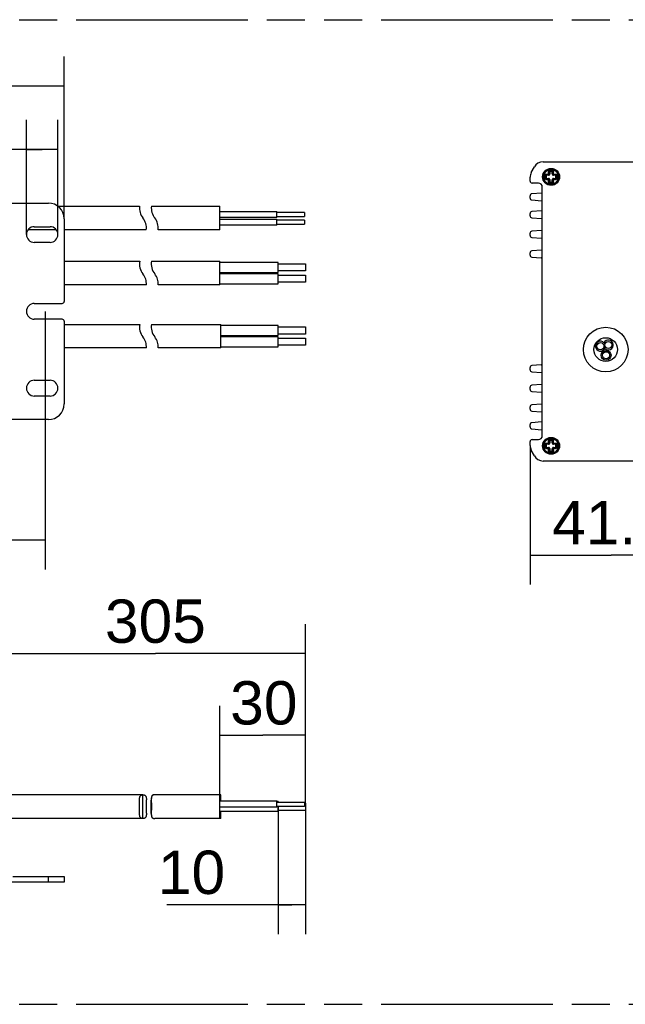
# Model space of a CAD drawing. Header units: millimetres. Extents: x 0 to 210, y 0 to 297.
# Tile 4 of 12: x 109 to 140, y 133 to 183. Entities that reach past the tile are written whole.
import ezdxf
from ezdxf.enums import TextEntityAlignment as Align

# ---------------------------------------------------------------- set-up
doc = ezdxf.new("R2010")
doc.units = ezdxf.units.MM
doc.header["$LTSCALE"] = 19.36
doc.linetypes.add('PHANTOM', pattern=[0.8, 0.45, -0.05, 0.1, -0.05, 0.1, -0.05])
doc.layers.get('0').update_dxf_attribs({"linetype": 'CONTINUOUS'})
doc.layers.add('DEFAULT_3', color=7, linetype='PHANTOM')
doc.layers.add('Z_DIM_2D', color=7, linetype='CONTINUOUS')
doc.styles.add('TEXTSTYLE_3', font='helveticaneueltw1g-ltcn.otf')
doc.dimstyles.new('DIMSTYLE_1', dxfattribs={"dimtxt": 2.2, "dimasz": 3.5, "dimexe": 1.5, "dimexo": 0, "dimgap": 0.55, "dimtad": 1, "dimdec": 4, "dimlfac": 5, "dimdsep": 46, "dimtxsty": 'TEXTSTYLE_3', "dimblk": '_FILLED', "dimblk1": '_FILLED', "dimblk2": '_FILLED', "dimcen": 0.09, "dimclrt": 5, "dimadec": 4, "dimazin": 2, "dimtp": 0.5, "dimtm": 0.5, "dimtfac": 1, "dimtdec": 4, "dimtofl": 0, "dimtmove": 0, "dimatfit": 3, "dimldrblk": '_FILLED', "dimfxl": 0, "dimtolj": 1, "dimarcsym": 0})
doc.dimstyles.new('DIMSTYLE_4', dxfattribs={"dimtxt": 2.2, "dimasz": 3.5, "dimexe": 1.5, "dimexo": 0, "dimgap": 0.55, "dimtad": 1, "dimdec": 4, "dimlfac": 5, "dimdsep": 46, "dimtxsty": 'TEXTSTYLE_3', "dimblk": '_FILLED', "dimblk1": '_FILLED', "dimblk2": '_FILLED', "dimcen": 0.09, "dimclrt": 5, "dimadec": 4, "dimazin": 2, "dimtp": 0.3, "dimtm": 0.3, "dimtfac": 1, "dimtdec": 4, "dimtofl": 0, "dimtmove": 0, "dimatfit": 3, "dimldrblk": '_FILLED', "dimfxl": 0, "dimtolj": 1, "dimarcsym": 0})
doc.dimstyles.new('DIMSTYLE_5', dxfattribs={"dimtxt": 2.2, "dimasz": 3.5, "dimexe": 1.5, "dimexo": 0, "dimgap": 0.55, "dimtad": 1, "dimdec": 4, "dimlfac": 5, "dimdsep": 46, "dimtxsty": 'TEXTSTYLE_3', "dimblk": '_FILLED', "dimblk1": '_FILLED', "dimblk2": '_FILLED', "dimcen": 0.09, "dimclrt": 5, "dimadec": 4, "dimazin": 2, "dimtp": 0.2, "dimtm": 0.2, "dimtfac": 1, "dimtdec": 4, "dimtofl": 0, "dimtmove": 0, "dimatfit": 3, "dimldrblk": '_FILLED', "dimfxl": 0, "dimtolj": 1, "dimarcsym": 0})

# ---------------------------------------------------------------- blocks, each defined once
blk = doc.blocks.new('*D5')
at = {"layer": 'Z_DIM_2D', "color": 2, "linetype": 'Continuous', "transparency": 16777216}
for p, q in [((143.352, 163.17), (143.352, 153.993)), ((135.132, 161.061), (135.132, 153.993)), ((135.132, 155.493), (139.242, 155.493)), ((143.352, 155.493), (139.242, 155.493))]:
    blk.add_line(p, q, dxfattribs=at)
at = {"layer": 'Z_DIM_2D', "color": 5, "linetype": 'Continuous', "transparency": 16777216, "style": 'TEXTSTYLE_3'}
blk.add_text('41.1', height=2.2, dxfattribs=at).set_placement((139.242, 156.043), align=Align.CENTER)
blk = doc.blocks.new('_FILLED')
at = {"color": 0, "linetype": 'ByBlock'}
blk.add_solid([(0, 0), (-1, 0.125), (-1, -0.125)], dxfattribs=at)
blk = doc.blocks.new('_NONE')
blk = doc.blocks.new('*D6')
at = {"layer": 'Z_DIM_2D', "color": 2, "linetype": 'Continuous', "transparency": 16777216}
for p, q in [((66.97, 172.57), (66.97, 180.809)), ((111.466, 172.57), (111.466, 180.809)), ((66.97, 179.309), (89.218, 179.309)), ((111.466, 179.309), (89.218, 179.309))]:
    blk.add_line(p, q, dxfattribs=at)
at = {"layer": 'Z_DIM_2D', "color": 5, "linetype": 'Continuous', "transparency": 16777216, "style": 'TEXTSTYLE_3'}
blk.add_text('293', height=2.2, dxfattribs=at).set_placement((89.211, 179.859), align=Align.CENTER)
blk = doc.blocks.new('*D10')
at = {"layer": 'Z_DIM_2D', "color": 2, "linetype": 'Continuous', "transparency": 16777216}
for p, q in [((108.466, 151.037), (108.466, 151.987)), ((123.731, 151.037), (123.731, 151.987)), ((108.466, 146.442), (108.466, 151.037)), ((123.731, 142.722), (123.731, 151.037)), ((108.466, 150.487), (116.099, 150.487)), ((123.731, 150.487), (116.099, 150.487))]:
    blk.add_line(p, q, dxfattribs=at)
at = {"layer": 'Z_DIM_2D', "color": 5, "linetype": 'Continuous', "transparency": 16777216, "style": 'TEXTSTYLE_3'}
blk.add_text('305', height=2.2, dxfattribs=at).set_placement((116.099, 151.037), align=Align.CENTER)
blk = doc.blocks.new('*D11')
at = {"layer": 'Z_DIM_2D', "color": 2, "linetype": 'Continuous', "transparency": 16777216}
for p, q in [((119.374, 146.889), (119.374, 147.839)), ((123.731, 146.889), (123.731, 147.839)), ((119.374, 143.318), (119.374, 146.889)), ((123.731, 142.902), (123.731, 146.889)), ((119.374, 146.339), (121.553, 146.339)), ((123.731, 146.339), (121.553, 146.339))]:
    blk.add_line(p, q, dxfattribs=at)
at = {"layer": 'Z_DIM_2D', "color": 5, "linetype": 'Continuous', "transparency": 16777216, "style": 'TEXTSTYLE_3'}
blk.add_text('30', height=2.2, dxfattribs=at).set_placement((121.606, 146.889), align=Align.CENTER)
blk = doc.blocks.new('*D12')
at = {"layer": 'Z_DIM_2D', "color": 2, "linetype": 'Continuous', "transparency": 16777216}
for p, q in [((122.331, 142.722), (122.331, 138.284)), ((123.731, 142.542), (123.731, 138.284)), ((122.331, 138.284), (122.331, 136.234)), ((123.731, 138.284), (123.731, 136.234)), ((123.031, 137.734), (116.688, 137.734)), ((122.331, 137.734), (123.031, 137.734)), ((123.731, 137.734), (123.031, 137.734))]:
    blk.add_line(p, q, dxfattribs=at)
at = {"layer": 'Z_DIM_2D', "color": 5, "linetype": 'Continuous', "transparency": 16777216, "style": 'TEXTSTYLE_3'}
blk.add_text('10', height=2.2, dxfattribs=at).set_placement((119.644, 138.284), align=Align.RIGHT)
blk = doc.blocks.new('*D14')
at = {"layer": 'Z_DIM_2D', "color": 2, "linetype": 'Continuous', "transparency": 16777216}
for p, q in [((67.93, 167.87), (67.93, 154.754)), ((110.506, 167.87), (110.506, 154.754)), ((67.93, 156.254), (89.218, 156.254)), ((110.506, 156.254), (89.218, 156.254))]:
    blk.add_line(p, q, dxfattribs=at)
at = {"layer": 'Z_DIM_2D', "color": 5, "linetype": 'Continuous', "transparency": 16777216, "style": 'TEXTSTYLE_3'}
blk.add_text('283.4', height=2.2, dxfattribs=at).set_placement((89.218, 156.804), align=Align.CENTER)
blk = doc.blocks.new('*D16')
at = {"layer": 'Z_DIM_2D', "color": 2, "linetype": 'Continuous', "transparency": 16777216}
for p, q in [((109.546, 171.769), (109.546, 177.591)), ((111.146, 171.769), (111.146, 177.591)), ((110.346, 176.091), (106.858, 176.091)), ((109.546, 176.091), (110.346, 176.091)), ((111.146, 176.091), (110.346, 176.091))]:
    blk.add_line(p, q, dxfattribs=at)
at = {"layer": 'Z_DIM_2D', "color": 5, "linetype": 'Continuous', "transparency": 16777216, "style": 'TEXTSTYLE_3'}
blk.add_text('8', height=2.2, dxfattribs=at).set_placement((108.336, 176.641), align=Align.RIGHT)

msp = doc.modelspace()

# ---------------------------------------------------------------- linework, layer by layer
at = {"color": 7, "linetype": 'Continuous'}
for p, q in [((135.191702, 174.915237), (135.347952, 175.206314)), ((135.788492, 175.469831), (142.861677, 175.469831)), ((135.132242, 174.481872), (135.132242, 174.678755)), ((135.924152, 174.638572), (135.924152, 174.758572)), ((135.964152, 174.798572), (136.070152, 174.798572)), ((136.070152, 174.598572), (135.964152, 174.598572)), ((136.110152, 174.838572), (136.110152, 174.943572)), ((136.110152, 174.453572), (136.110152, 174.558572)), ((136.150152, 174.983572), (136.240152, 174.983572)), ((136.280152, 174.943572), (136.280152, 174.838572)), ((136.280152, 174.558572), (136.280152, 174.453572)), ((136.320152, 174.798572), (136.426152, 174.798572)), ((136.426152, 174.598572), (136.320152, 174.598572)), ((136.466152, 174.758572), (136.466152, 174.638572)), ((135.552399, 174.381872), (135.232242, 174.381872)), ((135.752399, 161.557791), (135.752399, 174.181872)), ((136.240152, 174.413572), (136.150152, 174.413572)), ((135.132242, 173.624134), (135.132242, 173.73961)), ((135.715613, 173.878906), (135.224206, 173.839286)), ((135.224206, 173.524457), (135.715613, 173.484837)), ((108.166442, 173.369831), (110.666442, 173.369831)), ((111.145779, 173.209831), (115.297216, 173.209831)), ((115.897216, 173.209831), (119.374243, 173.209831)), ((119.374243, 172.009831), (119.374243, 173.209831)), ((111.466442, 172.569831), (111.466442, 168.369831)), ((119.374243, 172.936244), (122.274243, 172.936244)), ((122.274243, 172.636244), (119.374243, 172.636244)), ((119.374243, 172.548954), (122.274243, 172.548954)), ((122.274243, 172.636244), (122.274243, 172.936244)), ((123.674243, 172.886244), (122.274243, 172.886244)), ((122.274243, 172.686244), (123.674243, 172.686244)), ((122.274243, 172.248954), (122.274243, 172.548954)), ((123.674243, 172.886244), (123.674243, 172.686244)), ((135.132242, 172.724134), (135.132242, 172.83961)), ((135.715613, 172.978906), (135.224206, 172.939286)), ((135.224206, 172.624457), (135.715613, 172.584837)), ((111.065174, 172.009831), (109.627602, 172.009831)), ((109.946442, 172.169084), (110.746442, 172.169084)), ((115.635668, 172.009831), (111.466442, 172.009831)), ((119.374243, 172.009831), (116.235668, 172.009831)), ((122.274243, 172.248954), (119.374243, 172.248954)), ((123.674243, 172.498954), (122.274243, 172.498954)), ((122.274243, 172.298954), (123.674243, 172.298954)), ((123.674243, 172.498954), (123.674243, 172.298954)), ((135.132242, 171.724134), (135.132242, 171.83961)), ((135.715613, 171.978906), (135.224206, 171.939286)), ((135.224206, 171.624457), (135.715613, 171.584837)), ((110.746442, 171.369084), (109.946442, 171.369084)), ((135.132242, 170.724134), (135.132242, 170.83961)), ((135.715613, 170.978906), (135.224206, 170.939286)), ((135.224206, 170.624457), (135.69722, 170.58632)), ((111.466442, 170.409831), (115.302629, 170.409831)), ((115.902629, 170.409831), (119.374243, 170.409831)), ((119.374243, 169.209831), (119.374243, 170.409831)), ((122.330833, 170.348472), (119.374243, 170.348472)), ((122.330833, 169.848472), (122.330833, 170.348472)), ((122.330833, 170.278472), (123.730833, 170.278472)), ((123.730833, 170.278472), (123.730833, 169.918472)), ((119.374243, 169.848472), (122.330833, 169.848472)), ((122.330833, 169.773583), (119.374243, 169.773583)), ((123.730833, 169.918472), (122.330833, 169.918472)), ((122.330833, 169.273583), (122.330833, 169.773583)), ((122.330833, 169.703583), (123.730833, 169.703583)), ((123.730833, 169.703583), (123.730833, 169.343583)), ((115.639398, 169.209831), (111.466442, 169.209831)), ((119.374243, 169.209831), (116.239398, 169.209831)), ((119.374243, 169.273583), (122.330833, 169.273583)), ((123.730833, 169.343583), (122.330833, 169.343583)), ((109.946442, 168.269831), (111.366442, 168.269831)), ((111.366442, 167.469831), (109.946442, 167.469831)), ((111.466442, 167.369831), (111.466442, 163.169831)), ((111.466442, 167.209831), (115.302629, 167.209831)), ((115.902629, 167.209831), (119.430833, 167.209831)), ((119.430833, 166.009831), (119.430833, 167.209831)), ((122.330833, 167.148472), (119.430833, 167.148472)), ((122.330833, 166.648472), (122.330833, 167.148472)), ((122.330833, 167.078472), (123.730833, 167.078472)), ((123.730833, 167.078472), (123.730833, 166.718472)), ((119.430833, 166.648472), (122.330833, 166.648472)), ((122.330833, 166.573583), (119.430833, 166.573583)), ((123.730833, 166.718472), (122.330833, 166.718472)), ((122.330833, 166.073583), (122.330833, 166.573583)), ((122.330833, 166.503583), (123.730833, 166.503583)), ((123.730833, 166.503583), (123.730833, 166.143583)), ((115.639398, 166.009831), (111.466442, 166.009831)), ((119.430833, 166.009831), (116.239398, 166.009831)), ((119.430833, 166.073583), (122.330833, 166.073583)), ((123.730833, 166.143583), (122.330833, 166.143583)), ((135.132242, 164.900053), (135.132242, 165.015529)), ((135.69722, 165.153342), (135.224206, 165.115206)), ((135.224206, 164.800377), (135.715613, 164.760757)), ((109.946442, 164.370579), (110.746442, 164.370579)), ((135.132242, 163.900053), (135.132242, 164.015529)), ((135.715613, 164.154825), (135.224206, 164.115206)), ((110.746442, 163.570579), (109.946442, 163.570579)), ((135.224206, 163.800377), (135.715613, 163.760757)), ((135.132242, 162.900053), (135.132242, 163.015529)), ((135.715613, 163.154825), (135.224206, 163.115206)), ((135.224206, 162.800377), (135.715613, 162.760757)), ((110.666442, 162.369831), (108.166442, 162.369831)), ((135.132242, 162.000053), (135.132242, 162.115529)), ((135.715613, 162.254825), (135.224206, 162.215206)), ((135.224206, 161.900377), (135.715613, 161.860757)), ((135.132242, 161.060908), (135.132242, 161.257791)), ((135.232242, 161.357791), (135.552399, 161.357791)), ((135.924152, 160.981091), (135.924152, 161.101091)), ((135.964152, 161.141091), (136.070152, 161.141091)), ((136.110152, 161.181091), (136.110152, 161.286091)), ((136.150152, 161.326091), (136.240152, 161.326091)), ((136.280152, 161.286091), (136.280152, 161.181091)), ((136.320152, 161.141091), (136.426152, 161.141091)), ((136.466152, 161.101091), (136.466152, 160.981091)), ((135.347952, 160.533349), (135.191702, 160.824426)), ((136.070152, 160.941091), (135.964152, 160.941091)), ((136.110152, 160.796091), (136.110152, 160.901091)), ((136.240152, 160.756091), (136.150152, 160.756091)), ((136.280152, 160.901091), (136.280152, 160.796091)), ((136.426152, 160.941091), (136.320152, 160.941091)), ((142.861677, 160.269831), (135.788492, 160.269831)), ((115.466442, 143.318165), (108.661599, 143.318165)), ((115.641942, 142.386503), (115.64191, 143.060438)), ((115.890974, 142.375893), (115.890942, 143.049828)), ((119.430833, 143.318165), (116.066442, 143.318165)), ((119.374243, 142.118159), (119.374243, 143.318076)), ((119.430833, 142.995112), (119.430833, 143.318076)), ((115.291866, 142.453434), (115.29542, 142.582923)), ((115.89542, 142.582923), (115.891866, 142.453434)), ((122.274243, 142.995112), (119.374243, 142.995112)), ((122.274243, 142.99275), (119.374243, 142.99275)), ((122.274243, 142.69275), (119.374243, 142.69275)), ((122.274243, 142.994018), (122.274243, 142.995112)), ((122.274243, 142.692751), (122.274243, 142.99275)), ((122.330833, 142.971893), (122.274243, 142.971893)), ((122.274243, 142.945112), (123.674243, 142.945112)), ((122.274243, 142.94275), (123.674243, 142.94275)), ((122.274243, 142.74275), (123.674243, 142.74275)), ((122.330833, 142.971884), (122.330833, 142.945112)), ((122.330833, 142.471901), (122.330833, 142.74275)), ((122.330833, 142.541893), (123.730833, 142.541893)), ((122.330833, 142.534433), (123.730833, 142.534433)), ((123.674243, 142.944465), (123.674243, 142.945103)), ((123.674243, 142.942742), (123.674243, 142.74275)), ((123.674243, 142.901893), (123.730833, 142.901893)), ((123.730833, 142.901934), (123.730833, 142.534392)), ((115.466442, 142.118165), (108.661599, 142.118165)), ((119.430833, 142.118165), (116.066442, 142.118165)), ((122.330833, 142.471893), (119.374243, 142.471893)), ((122.330833, 142.464433), (119.374243, 142.464433)), ((119.430833, 142.118159), (119.430833, 142.464433)), ((122.330833, 142.465972), (122.330833, 142.464442)), ((108.866441, 139.178165), (111.466442, 139.178165)), ((111.466442, 139.178165), (111.466442, 138.878165)), ((111.466442, 138.878165), (78.856908, 138.878165))]:
    msp.add_line(p, q, dxfattribs=at)
at = {"color": 9, "linetype": 'Continuous'}
for p, q in [((136.150152, 174.963572), (136.150152, 175.023572)), ((136.150152, 175.023572), (136.240152, 175.023572)), ((136.240152, 174.963572), (136.240152, 175.023572)), ((135.884152, 174.638572), (135.884152, 174.758572)), ((135.884152, 174.758572), (135.944152, 174.758572)), ((135.884152, 174.638572), (135.944152, 174.638572)), ((135.944152, 174.758572), (135.944518, 174.762378)), ((135.944152, 174.758572), (135.944152, 174.638572)), ((135.944556, 174.634574), (135.944152, 174.638572)), ((135.960153, 174.778167), (135.964152, 174.778572)), ((135.964152, 174.778572), (135.964152, 174.838572)), ((135.964152, 174.838572), (136.130152, 174.838572)), ((136.070152, 174.778572), (135.964152, 174.778572)), ((135.964152, 174.558572), (135.964152, 174.618572)), ((135.964152, 174.618572), (136.070152, 174.618572)), ((135.964152, 174.558572), (136.130152, 174.558572)), ((136.070152, 174.778572), (136.070152, 174.943572)), ((136.070152, 174.943572), (136.130152, 174.943572)), ((136.070152, 174.453572), (136.070152, 174.618572)), ((136.130152, 174.943572), (136.130518, 174.947378)), ((136.130152, 174.943572), (136.130152, 174.838572)), ((136.130152, 174.558572), (136.130152, 174.453572)), ((136.146153, 174.963167), (136.150152, 174.963572)), ((136.240152, 174.963572), (136.150152, 174.963572)), ((136.259747, 174.94757), (136.260152, 174.943572)), ((136.260152, 174.838572), (136.260152, 174.943572)), ((136.260152, 174.943572), (136.320152, 174.943572)), ((136.260152, 174.838572), (136.426152, 174.838572)), ((136.260152, 174.453572), (136.260152, 174.558572)), ((136.260152, 174.558572), (136.426152, 174.558572)), ((136.320152, 174.778572), (136.320152, 174.943572)), ((136.426152, 174.778572), (136.320152, 174.778572)), ((136.320152, 174.453572), (136.320152, 174.618572)), ((136.320152, 174.618572), (136.426152, 174.618572)), ((136.426152, 174.778572), (136.426152, 174.838572)), ((136.43015, 174.618977), (136.426152, 174.618572)), ((136.426152, 174.558572), (136.426152, 174.618572)), ((136.445747, 174.76257), (136.446152, 174.758572)), ((136.446152, 174.638572), (136.446152, 174.758572)), ((136.446152, 174.758572), (136.506152, 174.758572)), ((136.446152, 174.638572), (136.506152, 174.638572)), ((136.506152, 174.758572), (136.506152, 174.638572)), ((136.130152, 174.453572), (136.070152, 174.453572)), ((136.130556, 174.449574), (136.130152, 174.453572)), ((136.150152, 174.373572), (136.150152, 174.433572)), ((136.150152, 174.433572), (136.240152, 174.433572)), ((136.240152, 174.373572), (136.150152, 174.373572)), ((136.24415, 174.433977), (136.240152, 174.433572)), ((136.240152, 174.373572), (136.240152, 174.433572)), ((136.260152, 174.453572), (136.320152, 174.453572)), ((135.884152, 161.101091), (135.944152, 161.101091)), ((135.884152, 160.981091), (135.884152, 161.101091)), ((135.944152, 161.101091), (135.944152, 160.981091)), ((135.960153, 161.120686), (135.964152, 161.121091)), ((135.964152, 161.181091), (136.130152, 161.181091)), ((135.964152, 161.121091), (135.964152, 161.181091)), ((136.070152, 161.121091), (135.964152, 161.121091)), ((136.070152, 161.286091), (136.130152, 161.286091)), ((136.070152, 161.121091), (136.070152, 161.286091)), ((136.130152, 161.286091), (136.130152, 161.181091)), ((136.146153, 161.305686), (136.150152, 161.306091)), ((136.150152, 161.366091), (136.240152, 161.366091)), ((136.150152, 161.306091), (136.150152, 161.366091)), ((136.240152, 161.306091), (136.150152, 161.306091)), ((136.240152, 161.306091), (136.240152, 161.366091)), ((136.259747, 161.290089), (136.260152, 161.286091)), ((136.260152, 161.286091), (136.320152, 161.286091)), ((136.260152, 161.181091), (136.260152, 161.286091)), ((136.260152, 161.181091), (136.426152, 161.181091)), ((136.320152, 161.121091), (136.320152, 161.286091)), ((136.426152, 161.121091), (136.320152, 161.121091)), ((136.426152, 161.121091), (136.426152, 161.181091)), ((136.445747, 161.105089), (136.446152, 161.101091)), ((136.446152, 161.101091), (136.506152, 161.101091)), ((136.446152, 160.981091), (136.446152, 161.101091)), ((136.506152, 161.101091), (136.506152, 160.981091)), ((135.884152, 160.981091), (135.944152, 160.981091)), ((135.944556, 160.977093), (135.944152, 160.981091)), ((135.964152, 160.961091), (136.070152, 160.961091)), ((135.964152, 160.901091), (135.964152, 160.961091)), ((135.964152, 160.901091), (136.130152, 160.901091)), ((136.070152, 160.796091), (136.070152, 160.961091)), ((136.130152, 160.796091), (136.070152, 160.796091)), ((136.130152, 160.901091), (136.130152, 160.796091)), ((136.130556, 160.792093), (136.130152, 160.796091)), ((136.150152, 160.776091), (136.240152, 160.776091)), ((136.150152, 160.716091), (136.150152, 160.776091)), ((136.240152, 160.716091), (136.150152, 160.716091)), ((136.24415, 160.776496), (136.240152, 160.776091)), ((136.240152, 160.716091), (136.240152, 160.776091)), ((136.260152, 160.901091), (136.426152, 160.901091)), ((136.260152, 160.796091), (136.260152, 160.901091)), ((136.260152, 160.796091), (136.320152, 160.796091)), ((136.320152, 160.961091), (136.426152, 160.961091)), ((136.320152, 160.796091), (136.320152, 160.961091)), ((136.43015, 160.961496), (136.426152, 160.961091)), ((136.426152, 160.901091), (136.426152, 160.961091)), ((136.446152, 160.981091), (136.506152, 160.981091)), ((115.466442, 142.118165), (115.466442, 143.318165)), ((110.666442, 138.878165), (110.666442, 139.178165))]:
    msp.add_line(p, q, dxfattribs=at)
for points in [[(136.607578, 174.698572), (136.606179, 174.732666), (136.601815, 174.767375), (136.594316, 174.802349), (136.583476, 174.837487), (136.568585, 174.873619), (136.550864, 174.907294), (136.533144, 174.934912), (136.514116, 174.960022), (136.492163, 174.984717), (136.467861, 175.007966), (136.441268, 175.029512), (136.41248, 175.04909), (136.381694, 175.066396), (136.34884, 175.081287), (136.31356, 175.09363), (136.276996, 175.102792), (136.240476, 175.108497), (136.203587, 175.110909), (136.166304, 175.109983), (136.128733, 175.105608), (136.090706, 175.097547), (136.053207, 175.085796), (136.017164, 175.070611), (135.98247, 175.051929), (135.949184, 175.029623), (135.917943, 175.003942), (135.889584, 174.975562), (135.863371, 174.943555), (135.838831, 174.906248), (135.817979, 174.865411), (135.801689, 174.82222), (135.790569, 174.778694), (135.784558, 174.737519), (135.782726, 174.698572)], [(136.565152, 174.698572), (136.563754, 174.730961), (136.559352, 174.763991), (136.551743, 174.79733), (136.540747, 174.830712), (136.525693, 174.864826), (136.507939, 174.896221), (136.490724, 174.921141), (136.472198, 174.943813), (136.44977, 174.967025), (136.424834, 174.988647), (136.398571, 175.007634), (136.37024, 175.024522), (136.339048, 175.039443), (136.305912, 175.051602), (136.271587, 175.060585), (136.236387, 175.066258), (136.200955, 175.068518), (136.165224, 175.067353), (136.129229, 175.062648), (136.093381, 175.0543), (136.057866, 175.04216), (136.023556, 175.026374), (135.991437, 175.007439), (135.961058, 174.9851), (135.932332, 174.959002), (135.905825, 174.9292), (135.881973, 174.895593), (135.861501, 174.858501), (135.844748, 174.817427), (135.833194, 174.775403), (135.827021, 174.73588), (135.825152, 174.698572)], [(136.070152, 174.943572), (136.070686, 174.953352), (136.072594, 174.963172), (136.075933, 174.973238), (136.080529, 174.982932), (136.086233, 174.991672), (136.093013, 174.999558), (136.100807, 175.006531), (136.109556, 175.01248), (136.11937, 175.017333), (136.129677, 175.020904), (136.13987, 175.022958), (136.150152, 175.023572)], [(136.240152, 175.023572), (136.249932, 175.023038), (136.259752, 175.02113), (136.269818, 175.01779), (136.279511, 175.013195), (136.288252, 175.007491), (136.296137, 175.00071), (136.303111, 174.992916), (136.30906, 174.984168), (136.313913, 174.974353), (136.317484, 174.964047), (136.319537, 174.953853), (136.320152, 174.943572)], [(135.782726, 174.698572), (135.784124, 174.664478), (135.788488, 174.629768), (135.795987, 174.594794), (135.806827, 174.559657), (135.821719, 174.523525), (135.83944, 174.48985), (135.857159, 174.462232), (135.876187, 174.437122), (135.89814, 174.412427), (135.922442, 174.389177), (135.949035, 174.367632), (135.977823, 174.348054), (136.00861, 174.330748), (136.041463, 174.315856), (136.076743, 174.303514), (136.113307, 174.294352), (136.149827, 174.288647), (136.186717, 174.286235), (136.223999, 174.28716), (136.26157, 174.291535), (136.299597, 174.299597), (136.337097, 174.311347), (136.37314, 174.326533), (136.407833, 174.345215), (136.441119, 174.367521), (136.47236, 174.393202), (136.50072, 174.421582), (136.526932, 174.453589), (136.551472, 174.490895), (136.572324, 174.531733), (136.588614, 174.574924), (136.599734, 174.61845), (136.605745, 174.659625), (136.607578, 174.698572)], [(135.825152, 174.698572), (135.826305, 174.667062), (135.830658, 174.634793), (135.838068, 174.601591), (135.848964, 174.56798), (135.864488, 174.533352), (135.882361, 174.500936), (135.899916, 174.475055), (135.919457, 174.45182), (135.942945, 174.428035), (135.968741, 174.405943), (135.995543, 174.386939), (136.024304, 174.370378), (136.055927, 174.355842), (136.089267, 174.344045), (136.123554, 174.335589), (136.158573, 174.330395), (136.193848, 174.328566), (136.22939, 174.330169), (136.265203, 174.335275), (136.300836, 174.343986), (136.336031, 174.35647), (136.37021, 174.372601), (136.402732, 174.392241), (136.433533, 174.415595), (136.462533, 174.442788), (136.489139, 174.473922), (136.513128, 174.509793), (136.533322, 174.548441), (136.548297, 174.589017), (136.558572, 174.628978), (136.564195, 174.665143), (136.565152, 174.698572)], [(135.884152, 174.758572), (135.884686, 174.768352), (135.886594, 174.778172), (135.889933, 174.788238), (135.894529, 174.797932), (135.900233, 174.806672), (135.907013, 174.814558), (135.914807, 174.821531), (135.923556, 174.82748), (135.93337, 174.832333), (135.943677, 174.835904), (135.95387, 174.837958), (135.964152, 174.838572)], [(135.964152, 174.558572), (135.954371, 174.559106), (135.944551, 174.561014), (135.934485, 174.564354), (135.924792, 174.568949), (135.916052, 174.574653), (135.908166, 174.581433), (135.901192, 174.589227), (135.895243, 174.597976), (135.89039, 174.607791), (135.886819, 174.618097), (135.884766, 174.62829), (135.884152, 174.638572)], [(135.944518, 174.762378), (135.945632, 174.766122), (135.947429, 174.769539), (135.949854, 174.772554), (135.95283, 174.775056), (135.956283, 174.776957), (135.960153, 174.778167)], [(135.964152, 174.618572), (135.960345, 174.618938), (135.956602, 174.620053), (135.953184, 174.621849), (135.95017, 174.624274), (135.947667, 174.627251), (135.945766, 174.630703), (135.944556, 174.634574)], [(136.070152, 174.778572), (136.079415, 174.779288), (136.088487, 174.78144)], [(136.106125, 174.606575), (136.09811, 174.611654), (136.089253, 174.615452), (136.079865, 174.617783), (136.070152, 174.618572)], [(136.088487, 174.78144), (136.097178, 174.785011), (136.105167, 174.789868)], [(136.105167, 174.789868), (136.112128, 174.795723), (136.118155, 174.802598)], [(136.118856, 174.593587), (136.113001, 174.600548), (136.106125, 174.606575)], [(136.118155, 174.802598), (136.123234, 174.810614), (136.127032, 174.81947), (136.129363, 174.828858), (136.130152, 174.838572)], [(136.127283, 174.576907), (136.123712, 174.585599), (136.118856, 174.593587)], [(136.130152, 174.558572), (136.129435, 174.567835), (136.127283, 174.576907)], [(136.130518, 174.947378), (136.131632, 174.951122), (136.133429, 174.954539), (136.135854, 174.957554), (136.13883, 174.960056), (136.142283, 174.961957), (136.146153, 174.963167)], [(136.240152, 174.963572), (136.243958, 174.963206), (136.247701, 174.962091), (136.251119, 174.960295), (136.254133, 174.957869), (136.256636, 174.954893), (136.258537, 174.951441), (136.259747, 174.94757)], [(136.260152, 174.838572), (136.260868, 174.829309), (136.26302, 174.820236)], [(136.272148, 174.594545), (136.26707, 174.58653), (136.263272, 174.577673), (136.26094, 174.568286), (136.260152, 174.558572)], [(136.26302, 174.820236), (136.266591, 174.811545), (136.271447, 174.803557)], [(136.271447, 174.803557), (136.277302, 174.796596), (136.284178, 174.790568)], [(136.285137, 174.607276), (136.278176, 174.601421), (136.272148, 174.594545)], [(136.284178, 174.790568), (136.292193, 174.78549), (136.30105, 174.781692), (136.310438, 174.77936), (136.320152, 174.778572)], [(136.301816, 174.615703), (136.293125, 174.612132), (136.285137, 174.607276)], [(136.320152, 174.618572), (136.310888, 174.617856), (136.301816, 174.615703)], [(136.426152, 174.838572), (136.435932, 174.838038), (136.445752, 174.83613), (136.455818, 174.83279), (136.465511, 174.828195), (136.474252, 174.822491), (136.482137, 174.81571), (136.489111, 174.807916), (136.49506, 174.799168), (136.499913, 174.789353), (136.503484, 174.779047), (136.505537, 174.768853), (136.506152, 174.758572)], [(136.426152, 174.778572), (136.429958, 174.778206), (136.433701, 174.777091), (136.437119, 174.775295), (136.440133, 174.772869), (136.442636, 174.769893), (136.444537, 174.766441), (136.445747, 174.76257)], [(136.506152, 174.638572), (136.505617, 174.628791), (136.50371, 174.618971), (136.50037, 174.608906), (136.495775, 174.599212), (136.49007, 174.590472), (136.48329, 174.582586), (136.475496, 174.575612), (136.466748, 174.569664), (136.456933, 174.564811), (136.446626, 174.561239), (136.436433, 174.559186), (136.426152, 174.558572)], [(136.446152, 174.638572), (136.445786, 174.634766), (136.444671, 174.631022), (136.442874, 174.627605), (136.440449, 174.62459), (136.437473, 174.622087), (136.43402, 174.620187), (136.43015, 174.618977)], [(136.150152, 174.373572), (136.140371, 174.374106), (136.130551, 174.376014), (136.120485, 174.379354), (136.110792, 174.383949), (136.102052, 174.389653), (136.094166, 174.396433), (136.087192, 174.404227), (136.081243, 174.412976), (136.07639, 174.422791), (136.072819, 174.433097), (136.070766, 174.44329), (136.070152, 174.453572)], [(136.150152, 174.433572), (136.146345, 174.433938), (136.142602, 174.435053), (136.139184, 174.436849), (136.13617, 174.439274), (136.133667, 174.442251), (136.131766, 174.445703), (136.130556, 174.449574)], [(136.320152, 174.453572), (136.319617, 174.443791), (136.31771, 174.433971), (136.31437, 174.423906), (136.309775, 174.414212), (136.30407, 174.405472), (136.29729, 174.397586), (136.289496, 174.390612), (136.280748, 174.384664), (136.270933, 174.379811), (136.260626, 174.376239), (136.250433, 174.374186), (136.240152, 174.373572)], [(136.260152, 174.453572), (136.259786, 174.449766), (136.258671, 174.446022), (136.256874, 174.442605), (136.254449, 174.43959), (136.251473, 174.437087), (136.24802, 174.435187), (136.24415, 174.433977)], [(138.881574, 166.276291), (138.895731, 166.260697), (138.908451, 166.244059), (138.919735, 166.226378), (138.929581, 166.207654)], [(138.951135, 166.065207), (138.947344, 166.044763), (138.941818, 166.024658), (138.934556, 166.004892), (138.925558, 165.985464)], [(136.607578, 161.041091), (136.606179, 161.075185), (136.601815, 161.109894), (136.594316, 161.144868), (136.583476, 161.180006), (136.568585, 161.216138), (136.550864, 161.249813), (136.533144, 161.277431), (136.514116, 161.302541), (136.492163, 161.327236), (136.467861, 161.350485), (136.441268, 161.372031), (136.41248, 161.391609), (136.381694, 161.408915), (136.34884, 161.423806), (136.31356, 161.436149), (136.276996, 161.445311), (136.240476, 161.451016), (136.203587, 161.453428), (136.166304, 161.452502), (136.128733, 161.448127), (136.090706, 161.440066), (136.053207, 161.428315), (136.017164, 161.41313), (135.98247, 161.394448), (135.949184, 161.372142), (135.917943, 161.346461), (135.889584, 161.318081), (135.863371, 161.286074), (135.838831, 161.248767), (135.817979, 161.20793), (135.801689, 161.164739), (135.790569, 161.121213), (135.784558, 161.080038), (135.782726, 161.041091)], [(135.782726, 161.041091), (135.784124, 161.006997), (135.788488, 160.972287), (135.795987, 160.937313), (135.806827, 160.902176), (135.821719, 160.866044), (135.83944, 160.832369), (135.857159, 160.804751), (135.876187, 160.779641), (135.89814, 160.754946), (135.922442, 160.731696), (135.949035, 160.710151), (135.977823, 160.690573), (136.00861, 160.673267), (136.041463, 160.658375), (136.076743, 160.646033), (136.113307, 160.636871), (136.149827, 160.631166), (136.186717, 160.628754), (136.223999, 160.629679), (136.26157, 160.634054), (136.299597, 160.642116), (136.337097, 160.653866), (136.37314, 160.669052), (136.407833, 160.687734), (136.441119, 160.71004), (136.47236, 160.735721), (136.50072, 160.764101), (136.526932, 160.796108), (136.551472, 160.833414), (136.572324, 160.874252), (136.588614, 160.917443), (136.599734, 160.960969), (136.605745, 161.002144), (136.607578, 161.041091)], [(136.565152, 161.041091), (136.563754, 161.07348), (136.559352, 161.10651), (136.551743, 161.139849), (136.540747, 161.173231), (136.525693, 161.207345), (136.507939, 161.23874), (136.490724, 161.26366), (136.472198, 161.286332), (136.44977, 161.309544), (136.424834, 161.331166), (136.398571, 161.350153), (136.37024, 161.367041), (136.339048, 161.381962), (136.305912, 161.394121), (136.271587, 161.403104), (136.236387, 161.408777), (136.200955, 161.411037), (136.165224, 161.409872), (136.129229, 161.405167), (136.093381, 161.396819), (136.057866, 161.384679), (136.023556, 161.368893), (135.991437, 161.349958), (135.961058, 161.327619), (135.932332, 161.301521), (135.905825, 161.271719), (135.881973, 161.238112), (135.861501, 161.20102), (135.844748, 161.159946), (135.833194, 161.117922), (135.827021, 161.078399), (135.825152, 161.041091)], [(135.825152, 161.041091), (135.826305, 161.009581), (135.830658, 160.977312), (135.838068, 160.94411), (135.848964, 160.910499), (135.864488, 160.875871), (135.882361, 160.843455), (135.899916, 160.817574), (135.919457, 160.794339), (135.942945, 160.770554), (135.968741, 160.748462), (135.995543, 160.729458), (136.024304, 160.712897), (136.055927, 160.698361), (136.089267, 160.686564), (136.123554, 160.678108), (136.158573, 160.672914), (136.193848, 160.671085), (136.22939, 160.672688), (136.265203, 160.677794), (136.300836, 160.686505), (136.336031, 160.698989), (136.37021, 160.71512), (136.402732, 160.73476), (136.433533, 160.758114), (136.462533, 160.785307), (136.489139, 160.816441), (136.513128, 160.852312), (136.533322, 160.89096), (136.548297, 160.931536), (136.558572, 160.971497), (136.564195, 161.007662), (136.565152, 161.041091)], [(135.884152, 161.101091), (135.884686, 161.110871), (135.886594, 161.120691), (135.889933, 161.130757), (135.894529, 161.140451), (135.900233, 161.149191), (135.907013, 161.157077), (135.914807, 161.16405), (135.923556, 161.169999), (135.93337, 161.174852), (135.943677, 161.178423), (135.95387, 161.180477), (135.964152, 161.181091)], [(135.944152, 161.101091), (135.944518, 161.104897), (135.945632, 161.108641), (135.947429, 161.112058), (135.949854, 161.115073), (135.95283, 161.117575), (135.956283, 161.119476), (135.960153, 161.120686)], [(136.070152, 161.286091), (136.070686, 161.295871), (136.072594, 161.305691), (136.075933, 161.315757), (136.080529, 161.325451), (136.086233, 161.334191), (136.093013, 161.342077), (136.100807, 161.34905), (136.109556, 161.354999), (136.11937, 161.359852), (136.129677, 161.363423), (136.13987, 161.365477), (136.150152, 161.366091)], [(136.070152, 161.121091), (136.079415, 161.121807), (136.088487, 161.123959)], [(136.088487, 161.123959), (136.097178, 161.12753), (136.105167, 161.132387)], [(136.105167, 161.132387), (136.112128, 161.138242), (136.118155, 161.145117)], [(136.118155, 161.145117), (136.123234, 161.153133), (136.127032, 161.161989), (136.129363, 161.171377), (136.130152, 161.181091)], [(136.130152, 161.286091), (136.130518, 161.289897), (136.131632, 161.293641), (136.133429, 161.297058), (136.135854, 161.300073), (136.13883, 161.302575), (136.142283, 161.304476), (136.146153, 161.305686)], [(136.240152, 161.366091), (136.249932, 161.365557), (136.259752, 161.363649), (136.269818, 161.360309), (136.279511, 161.355714), (136.288252, 161.35001), (136.296137, 161.343229), (136.303111, 161.335435), (136.30906, 161.326687), (136.313913, 161.316872), (136.317484, 161.306566), (136.319537, 161.296372), (136.320152, 161.286091)], [(136.240152, 161.306091), (136.243958, 161.305725), (136.247701, 161.30461), (136.251119, 161.302814), (136.254133, 161.300388), (136.256636, 161.297412), (136.258537, 161.29396), (136.259747, 161.290089)], [(136.260152, 161.181091), (136.260868, 161.171828), (136.26302, 161.162755)], [(136.26302, 161.162755), (136.266591, 161.154064), (136.271447, 161.146076)], [(136.271447, 161.146076), (136.277302, 161.139115), (136.284178, 161.133087)], [(136.284178, 161.133087), (136.292193, 161.128009), (136.30105, 161.124211), (136.310438, 161.121879), (136.320152, 161.121091)], [(136.426152, 161.181091), (136.435932, 161.180557), (136.445752, 161.178649), (136.455818, 161.175309), (136.465511, 161.170714), (136.474252, 161.16501), (136.482137, 161.158229), (136.489111, 161.150435), (136.49506, 161.141687), (136.499913, 161.131872), (136.503484, 161.121566), (136.505537, 161.111372), (136.506152, 161.101091)], [(136.426152, 161.121091), (136.429958, 161.120725), (136.433701, 161.11961), (136.437119, 161.117814), (136.440133, 161.115388), (136.442636, 161.112412), (136.444537, 161.10896), (136.445747, 161.105089)], [(135.964152, 160.901091), (135.954371, 160.901625), (135.944551, 160.903533), (135.934485, 160.906873), (135.924792, 160.911468), (135.916052, 160.917172), (135.908166, 160.923952), (135.901192, 160.931746), (135.895243, 160.940495), (135.89039, 160.95031), (135.886819, 160.960616), (135.884766, 160.970809), (135.884152, 160.981091)], [(135.964152, 160.961091), (135.960345, 160.961457), (135.956602, 160.962572), (135.953184, 160.964368), (135.95017, 160.966793), (135.947667, 160.969769), (135.945766, 160.973222), (135.944556, 160.977093)], [(136.106125, 160.949094), (136.09811, 160.954173), (136.089253, 160.957971), (136.079865, 160.960302), (136.070152, 160.961091)], [(136.150152, 160.716091), (136.140371, 160.716625), (136.130551, 160.718533), (136.120485, 160.721873), (136.110792, 160.726468), (136.102052, 160.732172), (136.094166, 160.738952), (136.087192, 160.746746), (136.081243, 160.755495), (136.07639, 160.76531), (136.072819, 160.775616), (136.070766, 160.785809), (136.070152, 160.796091)], [(136.118856, 160.936106), (136.113001, 160.943067), (136.106125, 160.949094)], [(136.127283, 160.919426), (136.123712, 160.928117), (136.118856, 160.936106)], [(136.130152, 160.901091), (136.129435, 160.910354), (136.127283, 160.919426)], [(136.150152, 160.776091), (136.146345, 160.776457), (136.142602, 160.777572), (136.139184, 160.779368), (136.13617, 160.781793), (136.133667, 160.784769), (136.131766, 160.788222), (136.130556, 160.792093)], [(136.320152, 160.796091), (136.319617, 160.78631), (136.31771, 160.77649), (136.31437, 160.766425), (136.309775, 160.756731), (136.30407, 160.747991), (136.29729, 160.740105), (136.289496, 160.733131), (136.280748, 160.727183), (136.270933, 160.72233), (136.260626, 160.718758), (136.250433, 160.716705), (136.240152, 160.716091)], [(136.260152, 160.796091), (136.259786, 160.792284), (136.258671, 160.788541), (136.256874, 160.785124), (136.254449, 160.782109), (136.251473, 160.779606), (136.24802, 160.777706), (136.24415, 160.776496)], [(136.272148, 160.937064), (136.26707, 160.929049), (136.263272, 160.920192), (136.26094, 160.910805), (136.260152, 160.901091)], [(136.285137, 160.949795), (136.278176, 160.94394), (136.272148, 160.937064)], [(136.301816, 160.958222), (136.293125, 160.954651), (136.285137, 160.949795)], [(136.320152, 160.961091), (136.310888, 160.960375), (136.301816, 160.958222)], [(136.506152, 160.981091), (136.505617, 160.97131), (136.50371, 160.96149), (136.50037, 160.951425), (136.495775, 160.941731), (136.49007, 160.932991), (136.48329, 160.925105), (136.475496, 160.918131), (136.466748, 160.912183), (136.456933, 160.90733), (136.446626, 160.903758), (136.436433, 160.901705), (136.426152, 160.901091)], [(136.446152, 160.981091), (136.445786, 160.977284), (136.444671, 160.973541), (136.442874, 160.970124), (136.440449, 160.967109), (136.437473, 160.964606), (136.43402, 160.962706), (136.43015, 160.961496)]]:
    msp.add_lwpolyline(points, dxfattribs=at)
at = {"color": 7, "linetype": 'Continuous'}
for points in [[(115.290942, 143.049819), (115.290974, 143.06038), (115.291646, 143.095592), (115.29336, 143.128393), (115.296337, 143.158776), (115.300778, 143.186591), (115.306841, 143.211651), (115.314731, 143.234057), (115.324647, 143.253864), (115.33677, 143.271026), (115.351254, 143.285509), (115.368336, 143.297336), (115.388291, 143.306523), (115.411226, 143.313059), (115.437223, 143.316939), (115.466442, 143.318165)], [(115.295419, 142.853456), (115.291866, 142.982897), (115.291122, 143.022701), (115.290942, 143.049819)], [(115.466442, 143.318165), (115.495643, 143.316941), (115.521628, 143.313065), (115.544552, 143.306538), (115.564503, 143.297362), (115.581588, 143.285544), (115.596078, 143.271069), (115.60821, 143.253909), (115.618133, 143.234104), (115.626028, 143.211703), (115.632095, 143.18665), (115.636539, 143.158842), (115.63952, 143.128462), (115.641235, 143.09566), (115.64191, 143.060438)], [(116.039072, 143.318175), (116.035402, 143.318152), (116.008113, 143.316328), (115.984391, 143.311588), (115.963987, 143.303961), (115.946666, 143.293463), (115.93217, 143.280123), (115.920261, 143.264008), (115.910692, 143.245025), (115.903224, 143.223098), (115.897712, 143.198243), (115.893961, 143.170381), (115.891789, 143.139726), (115.890967, 143.106443), (115.890942, 143.098874)], [(116.066442, 143.318165), (116.037223, 143.316939), (116.011226, 143.313059), (115.988291, 143.306523), (115.968336, 143.297336), (115.951254, 143.285509), (115.93677, 143.271026), (115.924647, 143.253864), (115.914731, 143.234057), (115.906841, 143.211651), (115.900778, 143.186591), (115.896337, 143.158776), (115.89336, 143.128393), (115.891646, 143.095592), (115.890974, 143.06038), (115.890942, 143.049819)], [(115.890942, 143.049819), (115.891122, 143.022701), (115.891866, 142.982897), (115.895419, 142.853456)], [(115.297216, 142.718165), (115.297007, 142.763354), (115.296387, 142.808371), (115.295419, 142.853456)], [(115.29542, 142.582923), (115.296388, 142.628006), (115.297008, 142.673006), (115.297216, 142.718165)], [(115.895419, 142.853456), (115.896387, 142.808371), (115.897007, 142.763354), (115.897216, 142.718165)], [(115.897216, 142.718165), (115.897008, 142.673006), (115.896388, 142.628006), (115.89542, 142.582923)], [(115.290942, 142.386512), (115.291121, 142.4136), (115.291866, 142.453434)], [(115.466442, 142.118165), (115.437241, 142.11939), (115.411256, 142.123266), (115.388332, 142.129793), (115.368381, 142.138969), (115.351296, 142.150787), (115.336806, 142.165262), (115.324674, 142.182422), (115.314751, 142.202227), (115.306856, 142.224628), (115.30079, 142.249681), (115.296345, 142.277489), (115.293365, 142.307869), (115.291649, 142.340671), (115.290974, 142.375893), (115.290942, 142.386512)], [(115.641942, 142.386512), (115.64191, 142.37595), (115.641238, 142.340738), (115.639525, 142.307937), (115.636547, 142.277554), (115.632106, 142.24974), (115.626043, 142.22468), (115.618153, 142.202273), (115.608238, 142.182467), (115.596114, 142.165305), (115.58163, 142.150822), (115.564548, 142.138995), (115.544593, 142.129808), (115.521659, 142.123272), (115.495661, 142.119392), (115.466442, 142.118165)], [(115.891866, 142.453434), (115.891121, 142.4136), (115.890942, 142.386512)], [(115.890942, 142.337456), (115.890968, 142.329775), (115.891794, 142.296493), (115.893972, 142.265843), (115.897729, 142.237991), (115.903247, 142.213148), (115.910723, 142.191232), (115.920303, 142.172256), (115.932223, 142.156148), (115.946724, 142.142824), (115.964045, 142.132341), (115.984446, 142.124727), (116.008159, 142.119997), (116.03543, 142.118178), (116.039072, 142.118155)], [(115.890974, 142.375893), (115.891649, 142.340671), (115.893365, 142.307869), (115.896345, 142.277489), (115.90079, 142.249681), (115.906856, 142.224628), (115.914751, 142.202227), (115.924674, 142.182422), (115.936806, 142.165262), (115.951296, 142.150787), (115.968381, 142.138969), (115.988332, 142.129793), (116.011256, 142.123266), (116.037241, 142.11939), (116.066442, 142.118165)]]:
    msp.add_lwpolyline(points, dxfattribs=at)
for centre, radius in [((136.195152, 174.698572), 0.43), ((138.972242, 165.929831), 1.132169), ((138.972242, 165.929831), 0.6), ((138.703673, 166.100646), 0.18), ((139.10346, 166.161109), 0.18), ((138.990954, 165.639545), 0.25), ((138.990954, 165.639545), 0.18), ((136.195152, 161.041091), 0.43)]:
    msp.add_circle(centre, radius, dxfattribs=at)
for centre, radius, start, end in [((135.788492, 174.969831), 0.5, 90, 151.7730981), ((135.632242, 174.678755), 0.5, 151.7730981, 180), ((135.964152, 174.758572), 0.04, 90, 180), ((135.964152, 174.638572), 0.04, 180, 270), ((136.070152, 174.838572), 0.04, 270, 360), ((136.070152, 174.558572), 0.04, 0, 90), ((136.150152, 174.943572), 0.04, 90, 180), ((136.240152, 174.943572), 0.04, 0, 90), ((136.320152, 174.838572), 0.04, 180, 270), ((136.320152, 174.558572), 0.04, 90, 180), ((136.426152, 174.758572), 0.04, 0, 90), ((136.426152, 174.638572), 0.04, 270, 360), ((136.195152, 174.698572), 0.26, 341.0435056, 341.7707041), ((135.232242, 174.481872), 0.1, 180, 270), ((135.552399, 174.181872), 0.2, 0, 90), ((136.150152, 174.453572), 0.04, 180, 270), ((136.240152, 174.453572), 0.04, 270, 360), ((135.232242, 173.73961), 0.1, 94.6094932, 180), ((135.232242, 173.624134), 0.1, 180, 265.3905068), ((135.712399, 173.918776), 0.04, 274.6094932, 360), ((110.666442, 172.569831), 0.8, 0, 90), ((116.090942, 173.109831), 0.8, 172.8192499, 218.6821875), ((116.690942, 173.109831), 0.8, 172.8192499, 218.6821875), ((135.712399, 173.444967), 0.04, 0, 85.3905068), ((135.712399, 173.018776), 0.04, 274.6094932, 360), ((114.841942, 172.109831), 0.8, 352.8192385, 38.6821875), ((115.441942, 172.109831), 0.8, 352.8192385, 38.6821875), ((135.232242, 172.83961), 0.1, 94.6094932, 180), ((135.232242, 172.724134), 0.1, 180, 265.3905068), ((135.712399, 172.544967), 0.04, 0, 85.3905068), ((109.946442, 171.769084), 0.4, 90, 270), ((110.746442, 171.769084), 0.4, 270, 90), ((135.712399, 172.018776), 0.04, 274.6094932, 360), ((135.232242, 171.83961), 0.1, 94.6094932, 180), ((135.232242, 171.724134), 0.1, 180, 265.3905068), ((135.712399, 171.544967), 0.04, 0, 85.3905068), ((135.712399, 171.018776), 0.04, 274.6094932, 360), ((135.232242, 170.83961), 0.1, 94.6094932, 180), ((135.232242, 170.724134), 0.1, 180, 265.3905068), ((135.692399, 170.526514), 0.06, 0, 85.3905068), ((116.090942, 170.273583), 0.8, 170.1941476, 218.6821875), ((116.690942, 170.273583), 0.8, 170.1941476, 218.6821875), ((114.841942, 169.273583), 0.8, 355.4292615, 38.6821875), ((115.441942, 169.273583), 0.8, 355.4292615, 38.6821875), ((109.946442, 167.869831), 0.4, 90, 270), ((111.366442, 168.369831), 0.1, 270, 360), ((111.366442, 167.369831), 0.1, 0, 90), ((116.090942, 167.073583), 0.8, 170.1941476, 218.6821875), ((116.690942, 167.073583), 0.8, 170.1941476, 218.6821875), ((114.841942, 166.073583), 0.8, 355.4292615, 38.6821875), ((115.441942, 166.073583), 0.8, 355.4292615, 38.6821875), ((138.703673, 166.100646), 0.25, 44.6343402, 332.5659933), ((139.10346, 166.161109), 0.25, 224.6343402, 152.5659933), ((135.232242, 165.015529), 0.1, 94.6094932, 180), ((135.692399, 165.213148), 0.06, 274.6094932, 360), ((135.232242, 164.900053), 0.1, 180, 265.3905068), ((135.712399, 164.720886), 0.04, 0, 85.3905068), ((109.946442, 163.970579), 0.4, 90, 270), ((110.746442, 163.970579), 0.4, 270, 90), ((135.232242, 164.015529), 0.1, 94.6094932, 180), ((135.712399, 164.194696), 0.04, 274.6094932, 360), ((135.232242, 163.900053), 0.1, 180, 265.3905068), ((135.712399, 163.720886), 0.04, 0, 85.3905068), ((110.666442, 163.169831), 0.8, 270, 360), ((135.232242, 163.015529), 0.1, 94.6094932, 180), ((135.712399, 163.194696), 0.04, 274.6094932, 360), ((135.232242, 162.900053), 0.1, 180, 265.3905068), ((135.712399, 162.720886), 0.04, 0, 85.3905068), ((135.232242, 162.115529), 0.1, 94.6094932, 180), ((135.232242, 162.000053), 0.1, 180, 265.3905068), ((135.712399, 162.294696), 0.04, 274.6094932, 360), ((135.552399, 161.557791), 0.2, 270, 360), ((135.712399, 161.820886), 0.04, 0, 85.3905068), ((135.232242, 161.257791), 0.1, 90, 180), ((135.632242, 161.060908), 0.5, 180, 208.2269019), ((135.964152, 161.101091), 0.04, 90, 180), ((136.070152, 161.181091), 0.04, 270, 360), ((136.150152, 161.286091), 0.04, 90, 180), ((136.240152, 161.286091), 0.04, 0, 90), ((136.320152, 161.181091), 0.04, 180, 270), ((136.426152, 161.101091), 0.04, 0, 90), ((135.788492, 160.769831), 0.5, 208.2269019, 270), ((135.964152, 160.981091), 0.04, 180, 270), ((136.070152, 160.901091), 0.04, 0, 90), ((136.150152, 160.796091), 0.04, 180, 270), ((136.240152, 160.796091), 0.04, 270, 360), ((136.320152, 160.901091), 0.04, 90, 180), ((136.426152, 160.981091), 0.04, 270, 360)]:
    msp.add_arc(centre, radius, start, end, dxfattribs=at)
at = {"layer": 'DEFAULT_3', "color": 7, "linetype": 'PHANTOM'}
for p, q in [((50.128636, 182.68), (150.128636, 182.68)), ((50.128636, 132.68), (150.128636, 132.68))]:
    msp.add_line(p, q, dxfattribs=at)

# ---------------------------------------------------------------- dimensions: what is measured, and where the dimension line sits
at = {"layer": 'Z_DIM_2D', "color": 2, "linetype": 'Continuous'}
for base, p1, p2, dimstyle, picture, middle in [((111.466442, 179.308616), (66.970276, 172.569831), (111.466442, 172.569831), 'DIMSTYLE_1', '*D6', (89.214817, 179.308616)), ((111.146442, 176.090555), (109.546442, 171.769084), (111.146442, 171.769084), 'DIMSTYLE_5', '*D16', (107.59673, 176.090555))]:
    dim = msp.add_linear_dim(base=base, p1=p1, p2=p2, dimstyle=dimstyle, override={"dimblk1": 'NONE', "dimblk2": 'NONE', "dimsah": 1}, dxfattribs=at)
    dim.commit()
    dim.dimension.update_dxf_attribs({"geometry": picture, "text_midpoint": middle, "dimtype": 160})
for base, p1, p2, dimstyle, picture, middle in [((67.930276, 156.254179), (110.506442, 167.869831), (67.930276, 167.869831), 'DIMSTYLE_1', '*D14', (89.234776, 156.254179)), ((135.132242, 155.493431), (143.352242, 163.169831), (135.132242, 161.060908), 'DIMSTYLE_4', '*D5', (138.995983, 155.493431))]:
    dim = msp.add_linear_dim(base=base, p1=p1, p2=p2, angle=180, dimstyle=dimstyle, override={"dimblk1": 'NONE', "dimblk2": 'NONE', "dimsah": 1}, dxfattribs=at)
    dim.commit()
    dim.dimension.update_dxf_attribs({"geometry": picture, "text_midpoint": middle, "dimtype": 160})
for base, p1, p2, text, dimstyle, picture, middle in [((123.730833, 150.487099), (108.466442, 146.441915), (123.730833, 142.721893), '305', 'DIMSTYLE_4', '*D10', (116.094531, 150.487099)), ((123.730833, 146.338524), (119.374243, 143.318165), (123.730833, 142.901893), '30', 'DIMSTYLE_5', '*D11', (121.601578, 146.338524)), ((123.730833, 137.73401), (122.330833, 142.721893), (123.730833, 142.541893), '10', 'DIMSTYLE_5', '*D12', (118.21114, 137.73401))]:
    dim = msp.add_linear_dim(base=base, p1=p1, p2=p2, text=text, dimstyle=dimstyle, override={"dimblk1": 'NONE', "dimblk2": 'NONE', "dimsah": 1}, dxfattribs=at)
    dim.commit()
    dim.dimension.update_dxf_attribs({"geometry": picture, "text_midpoint": middle, "dimtype": 160})

doc.saveas('drawing.dxf')
